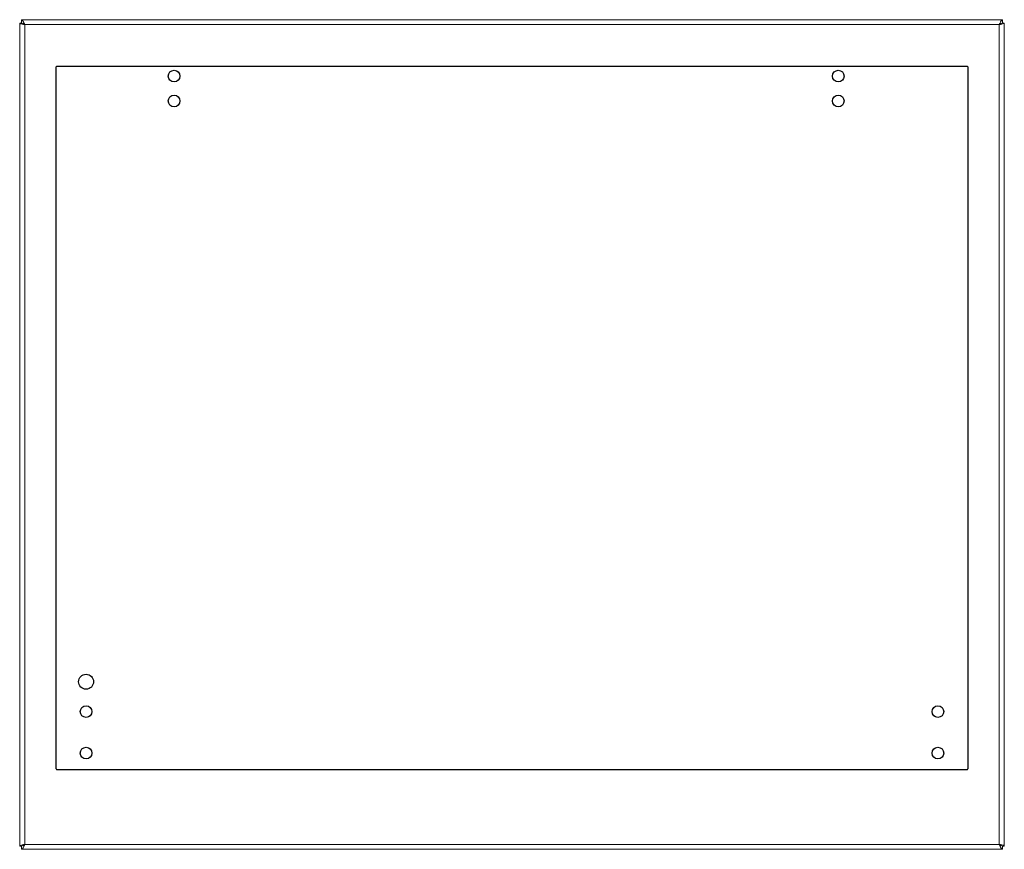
# Paper-space layout 'Express Customization' of a CAD drawing. Header units: millimetres. Extents: x 402 to 995, y 355 to 855.
import ezdxf
from ezdxf.lldxf.tags import DXFTag

# ---------------------------------------------------------------- set-up
doc = ezdxf.new("R2010")
doc.units = ezdxf.units.MM
doc.layers.add('LINES', color=179, linetype='HIDDEN')
doc.layers.add('SLD-0', color=179, linetype='Continuous')
tags = doc.linetypes.add('CENTER', pattern=[10.16, 6.35, -1.27, 1.27, -1.27]).pattern_tags.tags
tags[10:11] = [DXFTag(74, 4), DXFTag(75, 0), DXFTag(340, '0'), DXFTag(46, 1.0), DXFTag(50, 0.0), DXFTag(44, 0.0), DXFTag(45, 0.0)]
tags[8:9] = [DXFTag(74, 4), DXFTag(75, 0), DXFTag(340, '0'), DXFTag(46, 1.0), DXFTag(50, 0.0), DXFTag(44, 0.0), DXFTag(45, 0.0)]
tags[6:7] = [DXFTag(74, 4), DXFTag(75, 0), DXFTag(340, '0'), DXFTag(46, 1.0), DXFTag(50, 0.0), DXFTag(44, 0.0), DXFTag(45, 0.0)]
tags[4:5] = [DXFTag(74, 4), DXFTag(75, 0), DXFTag(340, '0'), DXFTag(46, 1.0), DXFTag(50, 0.0), DXFTag(44, 0.0), DXFTag(45, 0.0)]
tags = doc.linetypes.add('HIDDEN', pattern=[1.905, 1.27, -0.635]).pattern_tags.tags
tags[6:7] = [DXFTag(74, 4), DXFTag(75, 0), DXFTag(340, '0'), DXFTag(46, 1.0), DXFTag(50, 0.0), DXFTag(44, 0.0), DXFTag(45, 0.0)]
tags[4:5] = [DXFTag(74, 4), DXFTag(75, 0), DXFTag(340, '0'), DXFTag(46, 1.0), DXFTag(50, 0.0), DXFTag(44, 0.0), DXFTag(45, 0.0)]

psp = doc.layouts.new('Express Customization')

# ---------------------------------------------------------------- linework, layer by layer
at = {"layer": 'LINES', "color": 7, "linetype": 'CENTER'}
for p, q in [((424.48, 403.85), (424.48, 826.95)), ((424.93, 827.4), (973.03, 827.4)), ((973.48, 826.95), (973.48, 403.85)), ((973.03, 403.4), (424.93, 403.4))]:
    psp.add_line(p, q, dxfattribs=at)
for centre, radius in [((495.48, 821.4), 3.5), ((895.48, 821.4), 3.5), ((495.48, 806.4), 3.5), ((895.48, 806.4), 3.5), ((442.48, 456.4), 4.5), ((442.48, 438.4), 3.5), ((955.48, 438.4), 3.5), ((442.48, 413.4), 3.5), ((955.48, 413.4), 3.5)]:
    psp.add_circle(centre, radius, dxfattribs=at)
for centre, start, end in [((424.93, 826.95), 90, 180), ((973.03, 826.95), 0, 90), ((424.93, 403.85), 180, 270), ((973.03, 403.85), 270, 0)]:
    psp.add_arc(centre, 0.45, start, end, dxfattribs=at)
at = {"layer": 'SLD-0', "color": 7, "linetype": 'Continuous', "lineweight": 15}
for p, q in [((403.48, 855.4), (403.48, 853.4)), ((403.48, 855.4), (403.65, 855.37)), ((994.48, 855.4), (403.48, 855.4)), ((403.65, 855.37), (403.77, 855.32)), ((403.77, 855.32), (403.95, 855.2)), ((403.95, 855.2), (404.12, 855.03)), ((404.12, 855.03), (404.24, 854.89)), ((404.24, 854.89), (404.35, 854.72)), ((404.35, 854.72), (404.41, 854.63)), ((404.41, 854.63), (404.59, 854.34)), ((404.59, 854.34), (404.7, 854.12)), ((404.7, 854.12), (404.82, 853.89)), ((993.12, 853.84), (993.24, 854.08)), ((993.24, 854.08), (993.35, 854.3)), ((993.35, 854.3), (993.41, 854.41)), ((993.41, 854.41), (993.59, 854.69)), ((993.59, 854.69), (993.7, 854.86)), ((993.7, 854.86), (993.82, 855.01)), ((993.82, 855.01), (993.88, 855.08)), ((993.88, 855.08), (994.05, 855.23)), ((994.05, 855.23), (994.17, 855.31)), ((994.17, 855.31), (994.29, 855.37)), ((994.29, 855.37), (994.35, 855.39)), ((994.35, 855.39), (994.41, 855.4)), ((994.41, 855.4), (994.48, 855.4)), ((994.48, 853.4), (994.48, 855.4)), ((402.48, 853.4), (403.48, 853.4)), ((402.48, 853.4), (402.48, 357.4)), ((404.82, 853.89), (404.88, 853.76)), ((404.88, 853.76), (405.05, 853.39)), ((405.05, 853.39), (405.17, 853.13)), ((405.17, 853.13), (405.29, 852.85)), ((405.29, 852.85), (405.35, 852.71)), ((405.35, 852.71), (405.41, 852.56)), ((405.41, 852.56), (405.48, 852.4)), ((405.48, 852.4), (992.48, 852.4)), ((405.48, 358.4), (405.48, 852.4)), ((992.48, 852.4), (992.65, 852.81)), ((992.48, 852.4), (992.48, 358.4)), ((992.65, 852.81), (992.77, 853.08)), ((992.77, 853.08), (992.95, 853.48)), ((992.95, 853.48), (993.12, 853.84)), ((995.48, 853.4), (994.48, 853.4)), ((995.48, 357.4), (995.48, 853.4)), ((402.48, 357.4), (403.48, 357.4)), ((403.48, 357.4), (403.48, 355.4)), ((404.55, 356.39), (404.08, 355.73)), ((405.01, 357.33), (404.55, 356.39)), ((405.48, 358.4), (405.01, 357.33)), ((992.48, 358.4), (405.48, 358.4)), ((992.61, 358.09), (992.48, 358.4)), ((993.08, 357.04), (992.61, 358.09)), ((993.55, 356.17), (993.08, 357.04)), ((994.01, 355.6), (993.55, 356.17)), ((994.48, 355.4), (994.48, 357.4)), ((995.48, 357.4), (994.48, 357.4)), ((403.61, 355.42), (403.48, 355.4)), ((403.48, 355.4), (994.48, 355.4)), ((404.08, 355.73), (403.61, 355.42)), ((994.48, 355.4), (994.01, 355.6))]:
    psp.add_line(p, q, dxfattribs=at)
for centre, radius, start, end in [((405.62, 857.81), 5.41, 234.56738, 268.56272), ((402.87, 849.68), 3.77, 46.20402, 80.66588), ((994.89, 850.08), 3.35, 97.05195, 136.07816), ((992.05, 858.7), 6.31, 273.92048, 302.94942), ((406.1, 351.53), 6.9, 95.19269, 121.67721), ((403.02, 360.81), 3.44, 277.61284, 315.51726), ((407.07, 355.45), 3.35, 118.38215, 134.15201), ((995, 360.94), 3.58, 225.21583, 261.65406), ((992.34, 352.99), 5.41, 54.56738, 88.56272), ((990.05, 354.23), 4.83, 48.76737, 59.7361)]:
    psp.add_arc(centre, radius, start, end, dxfattribs=at)

doc.saveas('drawing.dxf')
